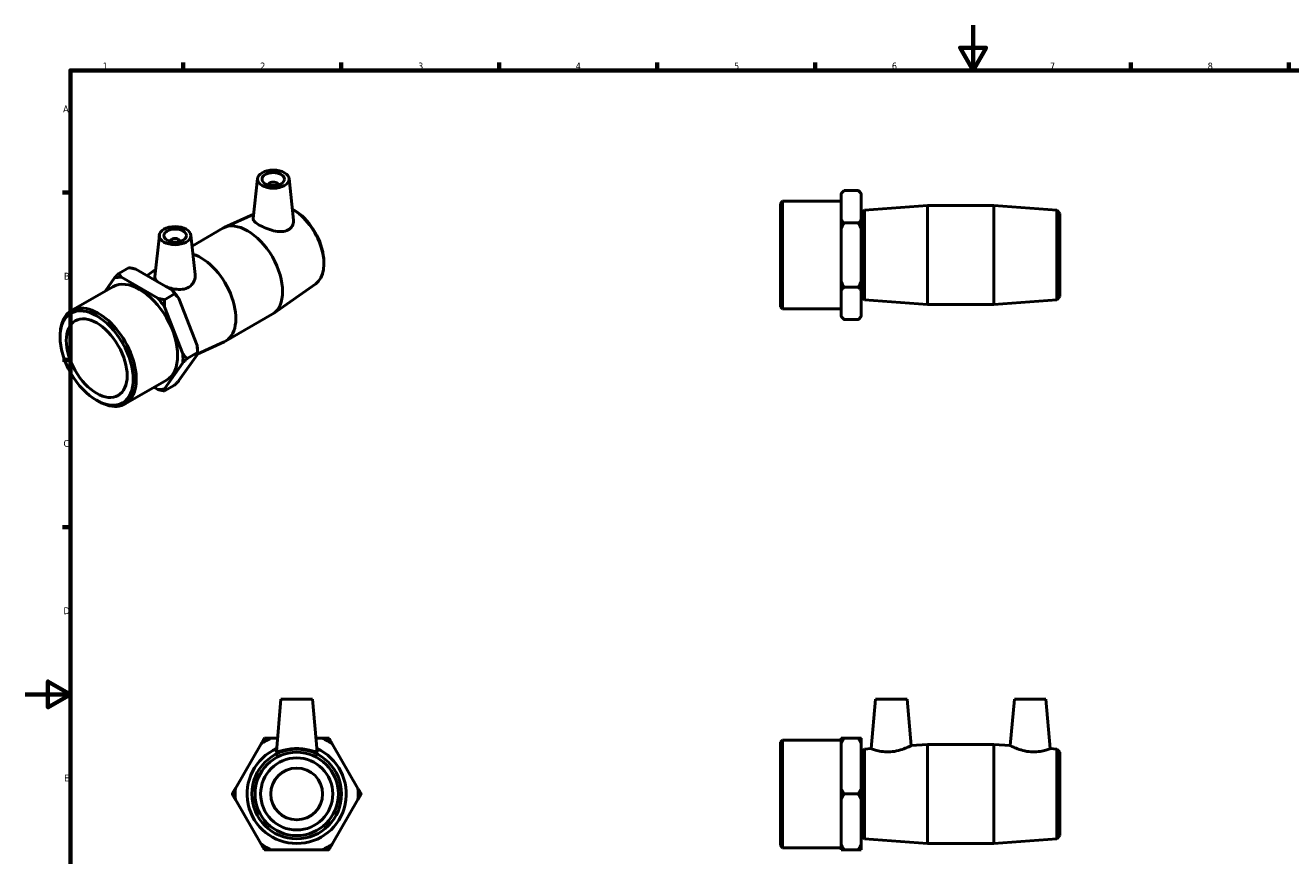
# Model space of a CAD drawing. Header units: millimetres. Extents: x 0 to 895, y -151 to 594.
# Tile 2 of 3: x 0 to 561, y 225 to 594. Entities that reach past the tile are written whole.
import ezdxf

# ---------------------------------------------------------------- set-up
doc = ezdxf.new("R2010")
doc.units = ezdxf.units.MM
doc.layers.add('Border (ANSI)', color=7, linetype='Continuous', lineweight=70)
doc.layers.add('Visible (ANSI)', color=7, linetype='Continuous', lineweight=50)
doc.styles.add('Note Text (ANSI)', font='tahoma.ttf')

# ---------------------------------------------------------------- blocks, each defined once
blk = doc.blocks.new('Borders Default Border')
at = {"layer": 'Border (ANSI)'}
for p, q in [((70.08, 574), (70.08, 577.45)), ((140.17, 574), (140.17, 577.45)), ((210.25, 574), (210.25, 577.45)), ((280.33, 574), (280.33, 577.45)), ((350.42, 574), (350.42, 577.45)), ((490.58, 574), (490.58, 577.45)), ((560.67, 574), (560.67, 577.45)), ((20, 519.75), (16.55, 519.75)), ((20, 445.5), (16.55, 445.5)), ((20, 371.25), (16.55, 371.25))]:
    blk.add_line(p, q, dxfattribs=at)
at = {"layer": 'Border (ANSI)', "flags": 128}
for points in [[(420.5, 594), (420.5, 574), (414.73, 584), (426.27, 584), (420.5, 574)], [(20, 20), (20, 574), (821, 574), (821, 20), (20, 20)], [(0, 297), (20, 297), (10, 302.77), (10, 291.23), (20, 297)]]:
    blk.add_lwpolyline(points, dxfattribs=at)
at = {"layer": 'Border (ANSI)', "color": 230, "true_color": 0xff0080, "char_height": 3.05, "attachment_point": 7, "style": 'Note Text (ANSI)'}
for s, insert in [('1', (34.35, 574.4)), ('2', (104.2, 574.4)), ('3', (174.26, 574.34)), ('4', (244.23, 574.4)), ('5', (314.48, 574.34)), ('6', (384.49, 574.34)), ('7', (454.6, 574.4)), ('8', (524.63, 574.33)), ('A', (16.78, 555.35)), ('B', (17.15, 481.1)), ('C', (16.95, 406.8)), ('D', (16.96, 332.6)), ('E', (17.21, 258.35))]:
    blk.add_mtext(s, dxfattribs=dict(at, insert=insert))

msp = doc.modelspace()

# ---------------------------------------------------------------- linework, layer by layer
at = {"layer": 'Visible (ANSI)'}
for p, q in [((103.036, 525.974), (101.129, 508.183)), ((108.023, 523.087), (108.023, 523.273)), ((112.023, 523.087), (112.023, 523.273)), ((117.01, 525.974), (118.984, 507.563)), ((361.931, 519.304), (363.251, 520.624)), ((361.931, 519.191), (361.931, 519.304)), ((361.931, 507.757), (361.931, 519.191)), ((363.251, 520.624), (369.611, 520.624)), ((370.931, 519.304), (369.611, 520.624)), ((370.931, 519.304), (370.931, 519.191)), ((370.931, 519.191), (370.931, 507.757)), ((120.471, 511.175), (119.626, 511.745)), ((335.031, 514.97), (335.987, 515.926)), ((335.031, 469.079), (335.031, 514.97)), ((335.987, 515.926), (335.987, 468.123)), ((335.987, 515.926), (361.931, 515.926)), ((371.031, 510.504), (372.348, 511.923)), ((372.348, 511.923), (400.365, 514.024)), ((372.348, 511.923), (372.348, 472.126)), ((400.365, 470.024), (400.365, 514.024)), ((400.365, 514.024), (429.698, 514.024)), ((429.698, 470.024), (429.698, 514.024)), ((457.715, 511.923), (429.698, 514.024)), ((457.715, 472.126), (457.715, 511.923)), ((459.031, 510.504), (457.715, 511.923)), ((101.347, 510.218), (88.237, 504.194)), ((361.931, 503.458), (361.931, 507.757)), ((363.251, 506.324), (369.611, 506.324)), ((370.931, 508.024), (371.031, 508.024)), ((370.931, 507.757), (370.931, 503.458)), ((371.031, 473.544), (371.031, 510.504)), ((459.031, 510.504), (459.031, 473.544)), ((59.478, 500.891), (57.487, 482.317)), ((73.452, 500.891), (75.333, 483.348)), ((73.974, 496.017), (87.636, 503.884)), ((361.931, 480.591), (361.931, 503.458)), ((370.931, 503.458), (370.931, 480.591)), ((64.465, 498.19), (64.465, 498.003)), ((68.465, 498.19), (68.465, 498.003)), ((132.381, 490.494), (132.45, 489.477)), ((46.016, 486.424), (41.518, 483.834)), ((48.976, 485.795), (65.145, 476.483)), ((54.014, 482.893), (57.838, 485.59)), ((20.424, 467.373), (38.769, 477.937)), ((39.572, 481.851), (35.515, 476.064)), ((58.781, 472.818), (42.612, 482.13)), ((128.872, 479.313), (110.164, 466.118)), ((361.931, 476.291), (361.931, 480.591)), ((369.611, 477.724), (363.251, 477.724)), ((370.931, 480.591), (370.931, 476.291)), ((66.239, 474.778), (61.742, 472.189)), ((68.186, 472.703), (76.27, 451.857)), ((361.931, 464.857), (361.931, 476.291)), ((370.931, 476.291), (370.931, 464.857)), ((370.931, 476.024), (371.031, 476.024)), ((371.031, 473.544), (372.348, 472.126)), ((372.348, 472.126), (400.365, 470.024)), ((457.715, 472.126), (429.698, 470.024)), ((459.031, 473.544), (457.715, 472.126)), ((69.906, 448.192), (61.822, 469.038)), ((335.031, 469.079), (335.987, 468.123)), ((335.987, 468.123), (361.931, 468.123)), ((400.365, 470.024), (429.698, 470.024)), ((88.852, 453.81), (109.594, 465.754)), ((361.931, 464.744), (361.931, 464.857)), ((361.931, 464.744), (363.251, 463.424)), ((369.611, 463.424), (363.251, 463.424)), ((370.931, 464.744), (369.611, 463.424)), ((370.931, 464.857), (370.931, 464.744)), ((15.451, 455.615), (15.451, 456.393)), ((76.303, 448.01), (88.251, 453.5)), ((76.35, 449.781), (76.35, 448.706)), ((61.822, 432.598), (69.906, 444.133)), ((76.27, 447.798), (68.186, 436.263)), ((71.853, 446.116), (76.35, 448.706)), ((44.279, 425.948), (62.624, 436.512)), ((57.063, 433.309), (58.781, 432.32)), ((61.742, 431.69), (66.239, 434.28)), ((31.613, 427.549), (32.286, 427.158)), ((113.417, 294.812), (111.38, 271.535)), ((127.417, 294.812), (113.417, 294.812)), ((127.417, 294.812), (129.453, 271.535)), ((377.231, 294.812), (375.317, 272.933)), ((377.231, 294.812), (391.231, 294.812)), ((391.231, 294.812), (393.029, 274.261)), ((438.831, 294.812), (437.033, 274.261)), ((452.831, 294.812), (438.831, 294.812)), ((452.831, 294.812), (454.745, 272.933)), ((111.909, 277.58), (108.983, 277.58)), ((131.85, 277.58), (128.924, 277.58)), ((335.031, 275.757), (335.987, 276.713)), ((335.031, 229.866), (335.031, 275.757)), ((335.987, 276.713), (335.987, 228.91)), ((335.987, 276.713), (361.931, 276.713)), ((361.931, 275.098), (361.931, 277.58)), ((369.611, 277.58), (363.251, 277.58)), ((370.931, 277.58), (370.931, 275.098)), ((104.683, 275.098), (93.25, 255.294)), ((147.583, 255.294), (136.15, 275.098)), ((361.931, 255.294), (361.931, 275.098)), ((370.931, 275.098), (370.931, 255.294)), ((371.031, 271.292), (372.348, 272.71)), ((371.031, 234.332), (371.031, 271.292)), ((372.348, 272.71), (375.317, 272.933)), ((372.348, 272.71), (372.348, 232.913)), ((393.029, 274.261), (400.365, 274.812)), ((400.365, 230.812), (400.365, 274.812)), ((400.365, 274.812), (429.698, 274.812)), ((429.698, 230.812), (429.698, 274.812)), ((437.033, 274.261), (429.698, 274.812)), ((457.715, 272.71), (454.745, 272.933)), ((457.715, 232.913), (457.715, 272.71)), ((459.031, 271.292), (457.715, 272.71)), ((459.031, 271.292), (459.031, 234.332)), ((370.931, 268.812), (371.031, 268.812)), ((361.931, 250.329), (361.931, 255.294)), ((363.251, 252.812), (369.611, 252.812)), ((370.931, 255.294), (370.931, 250.329)), ((93.25, 250.329), (104.683, 230.526)), ((136.15, 230.526), (147.583, 250.329)), ((361.931, 230.526), (361.931, 250.329)), ((370.931, 250.329), (370.931, 230.526)), ((370.931, 236.812), (371.031, 236.812)), ((361.931, 228.043), (361.931, 230.526)), ((370.931, 230.526), (370.931, 228.043)), ((371.031, 234.332), (372.348, 232.913)), ((372.348, 232.913), (400.365, 230.812)), ((400.365, 230.812), (429.698, 230.812)), ((457.715, 232.913), (429.698, 230.812)), ((459.031, 234.332), (457.715, 232.913)), ((108.983, 228.043), (131.85, 228.043)), ((335.031, 229.866), (335.987, 228.91)), ((335.987, 228.91), (361.931, 228.91)), ((363.251, 228.043), (369.611, 228.043))]:
    msp.add_line(p, q, dxfattribs=at)
for radius in [19.899, 18.48, 16, 11.5]:
    msp.add_circle((120.417, 252.812), radius, dxfattribs=at)
for radius, start, end in [(27.28, 114.77918, 125.22082), (27.28, 54.77918, 65.22082), (22, 113.90503, 66.09497), (27.28, 174.77918, 185.22082), (27.28, 354.77918, 5.22082), (27.28, 234.77918, 245.22082), (27.28, 294.77918, 305.22082)]:
    msp.add_arc((120.417, 252.812), radius, start, end, dxfattribs=at)
for centre, major_axis, ratio in [((110.023, 525.725), (7, 0), 0.5758617), ((110.023, 525.725), (5, 0), 0.5758617), ((66.465, 500.642), (7, 0), 0.5758617), ((66.465, 500.642), (5, 0), 0.5758617), ((31.675, 446.271), (11.451, -19.884), 0.5780931), ((31.675, 446.271), (9.542, -16.57), 0.5780931)]:
    msp.add_ellipse(centre, major_axis=major_axis, ratio=ratio, dxfattribs=at)
for centre, major_axis, ratio, start_param, end_param in [((110.023, 523.273), (-2, 0), 0.5758617, 2.9729035, 6.4518745), ((118.426, 496.227), (9.93, -17.244), 0.5780931, 0.0531605, 2.3559497), ((119.357, 496.763), (-9.222, 16.014), 0.5780931, 4.0104599, 5.414318), ((98.615, 484.819), (-10.979, 19.065), 0.5780931, 3.1415927, 6.2831853), ((66.465, 498.19), (-2, 0), 0.5758617, 2.9729035, 6.4518745), ((77.873, 472.875), (10.979, -19.065), 0.5780931, 6.2300248, 8.8691023), ((50.697, 457.225), (-11.928, 20.713), 0.5780931, 3.1415927, 6.2831853), ((50.697, 457.225), (-13.614, 23.64), 0.5780931, 5.9321991, 6.1144402), ((50.697, 457.225), (13.614, -23.64), 0.5780931, 1.7434089, 1.92565), ((57.061, 460.89), (-13.614, 23.64), 0.5780931, 4.8850015, 5.0672426), ((32.351, 446.661), (11.928, -20.713), 0.5780931, 5.4958534, 10.2121098), ((57.061, 460.89), (-13.614, 23.64), 0.5780931, 3.9289245, 4.0200451), ((50.697, 457.225), (13.614, -23.64), 0.5780931, 0.6962113, 0.8784524), ((50.697, 457.225), (13.614, -23.64), 0.5780931, 5.9321991, 6.1144402)]:
    msp.add_ellipse(centre, major_axis=major_axis, ratio=ratio, start_param=start_param, end_param=end_param, dxfattribs=at)
for points in [[(361.931, 519.191), (362.518, 519.891), (363.251, 520.624)], [(369.611, 520.624), (370.345, 519.891), (370.931, 519.191)], [(363.251, 506.324), (362.518, 507.058), (361.931, 507.757)], [(361.931, 503.458), (362.518, 504.857), (363.251, 506.324)], [(370.931, 507.757), (370.345, 507.058), (369.611, 506.324)], [(369.611, 506.324), (370.345, 504.857), (370.931, 503.458)], [(41.518, 483.834), (40.481, 482.796), (39.572, 481.851)], [(42.612, 482.13), (42.037, 482.938), (41.518, 483.834)], [(46.016, 486.424), (47.572, 486.126), (48.976, 485.795)], [(363.251, 477.724), (362.518, 479.191), (361.931, 480.591)], [(361.931, 476.291), (362.518, 476.991), (363.251, 477.724)], [(370.931, 480.591), (370.345, 479.191), (369.611, 477.724)], [(369.611, 477.724), (370.345, 476.991), (370.931, 476.291)], [(61.742, 472.189), (60.186, 472.487), (58.781, 472.818)], [(61.822, 469.038), (61.742, 470.553), (61.742, 472.189)], [(65.145, 476.483), (65.72, 475.674), (66.239, 474.778)], [(66.239, 474.778), (67.276, 473.74), (68.186, 472.703)], [(363.251, 463.424), (362.518, 464.158), (361.931, 464.857)], [(370.931, 464.857), (370.345, 464.158), (369.611, 463.424)], [(76.27, 451.857), (76.35, 450.342), (76.35, 448.706)], [(71.853, 446.116), (70.816, 447.155), (69.906, 448.192)], [(69.906, 444.133), (70.816, 445.078), (71.853, 446.116)], [(76.35, 448.706), (76.35, 448.265), (76.27, 447.798)], [(58.781, 432.32), (60.186, 431.989), (61.742, 431.69)], [(61.742, 431.69), (61.742, 432.131), (61.822, 432.598)], [(68.186, 436.263), (67.276, 435.319), (66.239, 434.28)], [(106.117, 277.58), (105.383, 276.309), (104.683, 275.098)], [(108.983, 277.58), (107.584, 277.58), (106.117, 277.58)], [(134.717, 277.58), (133.25, 277.58), (131.85, 277.58)], [(136.15, 275.098), (135.45, 276.309), (134.717, 277.58)], [(363.251, 277.58), (362.518, 277.58), (361.931, 277.58)], [(361.931, 275.098), (362.518, 276.309), (363.251, 277.58)], [(370.931, 277.58), (370.345, 277.58), (369.611, 277.58)], [(369.611, 277.58), (370.345, 276.309), (370.931, 275.098)], [(93.25, 255.294), (92.55, 254.082), (91.817, 252.812)], [(91.817, 252.812), (92.55, 251.541), (93.25, 250.329)], [(149.017, 252.812), (148.283, 254.082), (147.583, 255.294)], [(147.583, 250.329), (148.283, 251.541), (149.017, 252.812)], [(363.251, 252.812), (362.518, 254.082), (361.931, 255.294)], [(361.931, 250.329), (362.518, 251.541), (363.251, 252.812)], [(370.931, 255.294), (370.345, 254.082), (369.611, 252.812)], [(369.611, 252.812), (370.345, 251.541), (370.931, 250.329)], [(104.683, 230.526), (105.383, 229.314), (106.117, 228.043)], [(134.717, 228.043), (135.45, 229.314), (136.15, 230.526)], [(363.251, 228.043), (362.518, 229.314), (361.931, 230.526)], [(370.931, 230.526), (370.345, 229.314), (369.611, 228.043)], [(106.117, 228.043), (107.584, 228.043), (108.983, 228.043)], [(131.85, 228.043), (133.25, 228.043), (134.717, 228.043)], [(361.931, 228.043), (362.518, 228.043), (363.251, 228.043)], [(369.611, 228.043), (370.345, 228.043), (370.931, 228.043)]]:
    msp.add_rational_spline(points, [1, 1.001318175, 1], degree=2, dxfattribs=at)
for points, knots in [([(116.656, 503.138), (115.844, 502.704), (114.811, 502.461), (112.56, 502.394), (111.34, 502.562), (109.079, 503.087), (107.88, 503.476), (105.651, 504.369), (104.621, 504.87), (102.982, 505.814), (102.281, 506.309), (101.355, 507.233), (101.129, 507.665), (101.122, 508.096), (101.124, 508.139), (101.129, 508.183)], [0, 0, 0, 0, 0.3568893, 0.3568893, 0.7137785, 0.7137785, 1.0614279, 1.0614279, 1.4090772, 1.4090772, 1.7567266, 1.7567266, 2.1043759, 2.1043759, 2.1433484, 2.1433484, 2.1433484, 2.1433484]), ([(118.983, 507.563), (118.995, 507.456), (119.003, 507.35), (119.038, 506.456), (118.861, 505.611), (118.048, 504.15), (117.41, 503.541), (116.656, 503.138)], [4.77337409, 4.77337409, 4.77337409, 4.77337409, 4.81775042, 4.81775042, 5.1495581, 5.1495581, 5.48136577, 5.48136577, 5.48136577, 5.48136577]), ([(75.332, 483.348), (75.353, 483.154), (75.364, 482.962), (75.371, 481.849), (75.147, 480.849), (74.198, 479.073), (73.472, 478.304), (72.606, 477.771)], [4.69391853, 4.69391853, 4.69391853, 4.69391853, 4.76758723, 4.76758723, 5.1244765, 5.1244765, 5.48136577, 5.48136577, 5.48136577, 5.48136577]), ([(58.476, 480.324), (58.386, 480.407), (58.302, 480.491), (57.758, 481.069), (57.512, 481.563), (57.475, 482.124), (57.477, 482.22), (57.488, 482.317)], [1.60936981, 1.60936981, 1.60936981, 1.60936981, 1.6656008, 1.6656008, 1.99959595, 1.99959595, 2.06659042, 2.06659042, 2.06659042, 2.06659042]), ([(72.606, 477.771), (71.8, 477.276), (70.791, 476.937), (68.611, 476.674), (67.439, 476.743), (65.257, 477.103), (64.092, 477.422), (62.833, 477.881), (62.655, 477.949), (62.479, 478.019)], [0, 0, 0, 0, 0.3318077, 0.3318077, 0.6636154, 0.6636154, 0.9976105, 0.9976105, 1.0538415, 1.0538415, 1.0538415, 1.0538415]), ([(129.453, 271.535), (129.454, 271.525), (129.452, 271.516), (129.413, 271.434), (129.15, 271.468), (128.184, 271.719), (127.48, 271.928), (125.893, 272.325), (124.895, 272.542), (122.714, 272.848), (121.53, 272.933), (119.303, 272.933), (118.119, 272.848), (115.938, 272.542), (114.941, 272.325), (113.353, 271.928), (112.65, 271.719), (111.683, 271.468), (111.421, 271.434), (111.385, 271.508)], [2.7834011, 2.7834011, 2.7834011, 2.7834011, 2.8181545, 2.8181545, 3.1499621, 3.1499621, 3.4817698, 3.4817698, 3.815765, 3.815765, 4.1497601, 4.1497601, 4.4837553, 4.4837553, 4.8177504, 4.8177504, 5.1495581, 5.1495581, 5.4813658, 5.4813658, 5.4813658, 5.4813658]), ([(383.883, 271.508), (382.78, 271.434), (381.616, 271.468), (379.499, 271.719), (378.546, 271.928), (377.046, 272.325), (376.396, 272.542), (375.531, 272.848), (375.317, 272.933), (375.317, 272.933)], [0, 0, 0, 0, 0.3318077, 0.3318077, 0.6636154, 0.6636154, 0.9976105, 0.9976105, 1.3316057, 1.3316057, 1.3316057, 1.3316057]), ([(393.029, 274.261), (393.029, 274.261), (392.797, 274.141), (391.876, 273.702), (391.188, 273.386), (389.598, 272.752), (388.576, 272.388), (386.313, 271.802), (385.069, 271.588), (383.883, 271.508)], [4.0722885, 4.0722885, 4.0722885, 4.0722885, 4.4199379, 4.4199379, 4.7675872, 4.7675872, 5.1244765, 5.1244765, 5.4813658, 5.4813658, 5.4813658, 5.4813658]), ([(446.179, 271.508), (444.993, 271.588), (443.749, 271.802), (441.486, 272.388), (440.465, 272.752), (438.874, 273.386), (438.187, 273.702), (437.266, 274.141), (437.033, 274.261), (437.033, 274.261)], [0, 0, 0, 0, 0.3568893, 0.3568893, 0.7137785, 0.7137785, 1.0614279, 1.0614279, 1.4090772, 1.4090772, 1.4090772, 1.4090772]), ([(454.745, 272.933), (454.745, 272.933), (454.531, 272.848), (453.666, 272.542), (453.016, 272.325), (451.517, 271.928), (450.564, 271.719), (448.447, 271.468), (447.282, 271.434), (446.179, 271.508)], [4.1497601, 4.1497601, 4.1497601, 4.1497601, 4.4837553, 4.4837553, 4.8177504, 4.8177504, 5.1495581, 5.1495581, 5.4813658, 5.4813658, 5.4813658, 5.4813658])]:
    msp.add_open_spline(points, degree=3, knots=knots, dxfattribs=at)
msp.add_open_spline([(111.385, 271.508), (111.381, 271.516), (111.379, 271.525), (111.38, 271.535)], degree=3, dxfattribs=at)

# ---------------------------------------------------------------- block references
msp.add_blockref('Borders Default Border', (0, 0))

doc.saveas('drawing.dxf')
